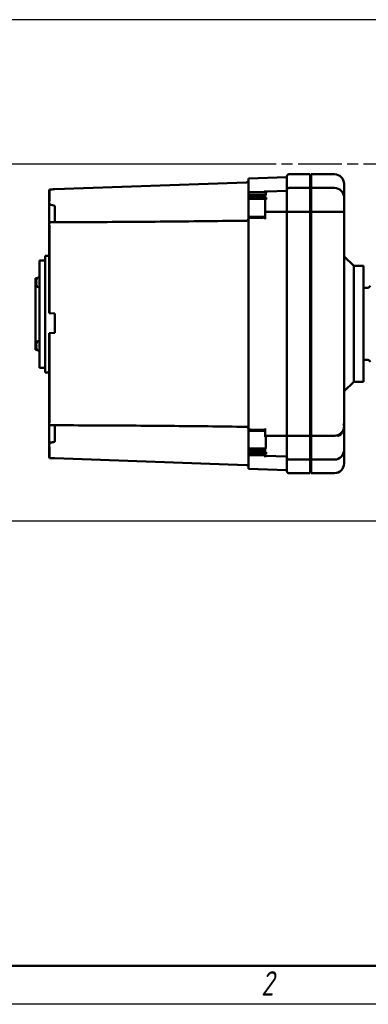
# Model space of a CAD drawing. Header units: millimetres. Extents: x 0 to 1680, y 0 to 1188.
# Tile 2 of 28: x 295 to 476, y 0 to 511. Entities that reach past the tile are written whole.
import ezdxf

# ---------------------------------------------------------------- set-up
doc = ezdxf.new("R2010")
doc.units = ezdxf.units.MM
doc.header["$LTSCALE"] = 4
doc.linetypes.add('CHAIN', pattern=[0.7087, 0.4724, -0.0591, 0.1181, -0.0591])
for name, color, linetype, lineweight in [('Видимый контур (ГОСТ)', 7, 'Continuous', 50), ('Кромка (ГОСТ)', 7, 'Continuous', 50), ('Маркер центра (ГОСТ)', 7, 'Continuous', 25), ('Размер (ГОСТ)', 7, 'Continuous', 25)]:
    doc.layers.add(name, color=color, linetype=linetype, lineweight=lineweight)
doc.styles.add('Альтернативный текст (ГОСТ)', font='arial.ttf', dxfattribs={"width": 0.8})
doc.styles.add('Обычный текст (ГОСТ)', font='GOST Common Italic.ttf')
doc.dimstyles.new('Обычный (ГОСТ)', dxfattribs={"dimscale": 4, "dimtxt": 3.5, "dimasz": 3.5, "dimexe": 1, "dimexo": 0, "dimgap": 0.5, "dimtad": 1, "dimtxsty": 'Обычный текст (ГОСТ)', "dimblk": 'Filled-1', "dimcen": 0.09, "dimdle": 15, "dimclrd": 256, "dimclre": 256, "dimclrt": 256, "dimazin": 2, "dimtfac": 0.714286, "dimtdec": 3, "dimtmove": 0, "dimatfit": 3, "dimfxl": 1, "dimtolj": 1, "dimlwd": 25, "dimlwe": 25, "dimarcsym": 0})

# ---------------------------------------------------------------- blocks, each defined once
blk = doc.blocks.new('Рамки ГОСТ - Рамка')
at = {"layer": 'Кромка (ГОСТ)'}
blk.add_line((20, 5), (415, 5), dxfattribs=at)
at = {"layer": 'Кромка (ГОСТ)', "lineweight": 25}
blk.add_line((420, 0), (0, 0), dxfattribs=at)
at = {"layer": 'Кромка (ГОСТ)', "insert": (104.99, 4.3), "char_height": 3.17, "width": 5.2328, "attachment_point": 1, "style": 'Альтернативный текст (ГОСТ)'}
blk.add_mtext('\\fGOST Common|b0|i1;{\\H3.1700;2}', dxfattribs=at)
blk = doc.blocks.new('Filled-1')
at = {"color": 0}
for p, q in [((0, 0), (-1, 0.143)), ((-1, 0.143), (-1, -0.143)), ((-1, 0), (0, 0)), ((-1, -0.143), (0, 0))]:
    blk.add_line(p, q, dxfattribs=at)
at = {"color": 0, "flags": 128}
blk.add_lwpolyline([(-1, -0.143), (0, 0), (-1, 0.143), (-1, -0.143)], dxfattribs=at)
at = {"color": 0}
blk.add_solid([(-1, -0.143), (0, 0), (-1, 0.143), (-1, -0.143)], dxfattribs=at)
blk = doc.blocks.new('*D16')
at = {"layer": 'Defpoints', "color": 0, "linetype": 'Continuous', "transparency": 16777216}
for p in [(576.53, 510.63), (246.55, 435.63), (426.55, 435.63)]:
    blk.add_point(p, dxfattribs=at)
at = {"layer": 'Размер (ГОСТ)', "linetype": 'Continuous', "lineweight": 25, "transparency": 16777216}
for p, q in [((576.53, 510.63), (242.55, 510.63)), ((246.55, 496.63), (246.55, 449.63)), ((426.55, 435.63), (242.55, 435.63))]:
    blk.add_line(p, q, dxfattribs=at)
at = {"layer": 'Размер (ГОСТ)', "linetype": 'Continuous', "lineweight": 25, "transparency": 16777216, "xscale": 14, "yscale": 14, "zscale": 14}
for p, rotation in [((246.55, 510.63), 90), ((246.55, 435.63), 270)]:
    blk.add_blockref('Filled-1', p, dxfattribs=dict(at, rotation=rotation))
at = {"layer": 'Размер (ГОСТ)', "linetype": 'Continuous', "lineweight": 25, "transparency": 16777216, "insert": (230.37, 464.56), "char_height": 14, "attachment_point": 1, "rotation": 90, "style": 'Обычный текст (ГОСТ)'}
blk.add_mtext('\\A1;75', dxfattribs=at)
blk = doc.blocks.new('*D17')
at = {"layer": 'Defpoints', "color": 0, "linetype": 'Continuous', "transparency": 16777216}
for p in [(530.43, 510.63), (187.42, 250.63), (487.42, 250.63)]:
    blk.add_point(p, dxfattribs=at)
at = {"layer": 'Размер (ГОСТ)', "linetype": 'Continuous', "lineweight": 25, "transparency": 16777216}
for p, q in [((530.43, 510.63), (183.42, 510.63)), ((187.42, 496.63), (187.42, 264.63)), ((487.42, 250.63), (183.42, 250.63))]:
    blk.add_line(p, q, dxfattribs=at)
at = {"layer": 'Размер (ГОСТ)', "linetype": 'Continuous', "lineweight": 25, "transparency": 16777216, "xscale": 14, "yscale": 14, "zscale": 14}
for p, rotation in [((187.42, 510.63), 90), ((187.42, 250.63), 270)]:
    blk.add_blockref('Filled-1', p, dxfattribs=dict(at, rotation=rotation))
at = {"layer": 'Размер (ГОСТ)', "linetype": 'Continuous', "lineweight": 25, "transparency": 16777216, "insert": (171.42, 365.76), "char_height": 14, "attachment_point": 1, "rotation": 90, "style": 'Обычный текст (ГОСТ)'}
blk.add_mtext('\\A1;260', dxfattribs=at)

msp = doc.modelspace()

# ---------------------------------------------------------------- linework, layer by layer
at = {"layer": 'Видимый контур (ГОСТ)'}
for p, q in [((413.443, 428.25), (433.443, 428.948)), ((433.443, 422.377), (433.443, 429.448)), ((445.443, 430.448), (434.443, 430.448)), ((445.443, 430.448), (445.443, 423.377)), ((445.943, 430.448), (445.943, 423.377)), ((458.043, 430.448), (445.943, 430.448)), ((313.043, 422.744), (412.477, 426.216)), ((413.443, 421.801), (413.443, 428.25)), ((463.043, 425.448), (463.043, 421.716)), ((310.043, 415.904), (310.043, 421.928)), ((310.292, 422.589), (310.292, 416.95)), ((313.043, 422.744), (313.043, 422.688)), ((413.443, 421.801), (413.443, 421.179)), ((413.443, 419.857), (413.443, 421.179)), ((413.443, 421.179), (422.441, 421.179)), ((413.443, 419.857), (422.441, 419.857)), ((413.443, 417.885), (413.443, 419.857)), ((414.993, 418.951), (422.193, 418.951)), ((422.193, 422.091), (422.193, 421.179)), ((422.193, 417.942), (422.193, 419.399)), ((422.441, 421.179), (422.441, 419.857)), ((423.158, 421.518), (433.443, 421.877)), ((433.443, 411.008), (433.443, 422.377)), ((445.443, 423.377), (434.443, 423.377)), ((445.443, 423.377), (445.443, 411.008)), ((445.943, 423.377), (445.943, 411.008)), ((458.043, 423.377), (445.943, 423.377)), ((463.043, 421.716), (463.041, 421.716)), ((463.043, 420.99), (463.043, 421.716)), ((463.043, 420.99), (463.043, 418.377)), ((310.043, 415.904), (310.043, 404.835)), ((313.043, 405.601), (313.043, 413.915)), ((413.443, 417.885), (414.193, 417.885)), ((413.443, 417.735), (413.443, 417.885)), ((413.443, 408.435), (413.443, 417.735)), ((413.443, 417.735), (422.193, 417.735)), ((414.193, 417.735), (414.193, 418.387)), ((422.193, 417.942), (423.158, 417.964)), ((422.193, 411.02), (422.193, 417.942)), ((463.043, 418.377), (463.043, 411.195)), ((422.193, 411.02), (422.193, 407.203)), ((433.443, 294.889), (433.443, 411.008)), ((445.443, 411.008), (434.443, 411.008)), ((445.443, 411.008), (445.443, 294.889)), ((458.043, 411.008), (445.943, 411.008)), ((445.943, 411.008), (445.943, 294.889)), ((463.043, 411.195), (463.043, 400.452)), ((310.043, 358.424), (310.043, 404.835)), ((413.443, 408.435), (413.443, 407.87)), ((413.443, 408.435), (422.193, 408.435)), ((413.443, 407.87), (413.443, 407.105)), ((413.443, 298.791), (413.443, 407.105)), ((310.292, 403.266), (310.292, 358.411)), ((463.043, 392.646), (463.043, 400.452)), ((308.043, 388.247), (308.043, 327.649)), ((310.043, 388.247), (308.043, 388.247)), ((445.943, 389.885), (445.443, 389.885)), ((463.043, 392.646), (463.043, 301.264)), ((305.043, 385.818), (305.043, 330.079)), ((308.043, 385.818), (305.043, 385.818)), ((468.043, 382.897), (463.043, 387.897)), ((468.043, 382.897), (473.042, 382.897)), ((468.043, 382.897), (468.043, 322.897)), ((473.042, 322.897), (473.042, 382.897)), ((303.043, 376.502), (303.043, 339.394)), ((303.845, 376.502), (303.043, 376.502)), ((303.32, 374.657), (303.535, 374.638)), ((303.32, 374.14), (303.535, 374.159)), ((303.535, 375.815), (303.535, 375.8)), ((303.535, 374.725), (303.535, 374.073)), ((303.535, 372.997), (303.535, 372.983)), ((304.642, 376.899), (305.043, 376.899)), ((304.642, 371.899), (305.043, 371.899)), ((475.292, 371.647), (473.042, 371.647)), ((310.043, 358.424), (310.292, 358.411)), ((310.292, 358.411), (313.043, 358.267)), ((313.043, 358.267), (313.043, 348.267)), ((310.292, 348.122), (310.043, 348.109)), ((310.043, 301.061), (310.043, 348.109)), ((313.043, 348.267), (310.292, 348.122)), ((310.292, 348.122), (310.292, 302.63)), ((303.535, 342.913), (303.535, 342.899)), ((304.642, 343.998), (305.043, 343.998)), ((303.845, 339.394), (303.043, 339.394)), ((303.32, 341.756), (303.535, 341.737)), ((303.32, 341.239), (303.535, 341.258)), ((303.535, 341.824), (303.535, 341.172)), ((303.535, 340.096), (303.535, 340.082)), ((304.642, 338.998), (305.043, 338.998)), ((475.292, 334.147), (473.042, 334.147)), ((308.043, 330.079), (305.043, 330.079)), ((310.043, 327.649), (308.043, 327.649)), ((468.043, 322.897), (463.043, 317.897)), ((468.043, 322.897), (473.042, 322.897)), ((310.043, 301.061), (310.043, 289.992)), ((313.043, 291.982), (313.043, 300.295)), ((413.443, 298.791), (413.443, 298.027)), ((413.443, 298.027), (413.443, 297.461)), ((413.443, 288.174), (413.443, 297.461)), ((413.443, 297.461), (422.193, 297.461)), ((422.193, 298.694), (422.193, 294.278)), ((463.043, 301.264), (463.043, 299.796)), ((463.043, 299.744), (463.043, 299.796)), ((463.043, 299.744), (463.043, 298.804)), ((422.441, 294.26), (422.441, 288.174)), ((433.443, 283.519), (433.443, 294.889)), ((445.443, 294.889), (434.443, 294.889)), ((445.443, 294.889), (445.443, 282.519)), ((458.043, 294.889), (445.943, 294.889)), ((445.943, 294.889), (445.943, 282.519)), ((463.043, 292.374), (463.043, 287.519)), ((310.043, 283.969), (310.043, 289.992)), ((310.292, 288.947), (310.292, 283.308)), ((413.443, 288.174), (422.441, 288.174)), ((413.443, 288.16), (413.443, 288.174)), ((413.443, 286.048), (413.443, 288.16)), ((413.443, 288.16), (414.193, 288.16)), ((413.443, 284.718), (413.443, 286.048)), ((413.443, 286.048), (422.193, 286.048)), ((414.193, 287.629), (414.193, 288.174)), ((422.193, 287.025), (414.993, 287.025)), ((422.193, 286.543), (422.193, 288.174)), ((422.193, 286.048), (422.193, 285.819)), ((463.043, 287.519), (463.043, 280.448)), ((313.043, 283.208), (313.043, 283.153)), ((313.043, 283.153), (412.477, 279.68)), ((413.443, 284.718), (413.443, 284.096)), ((413.443, 284.718), (422.193, 284.718)), ((413.443, 277.647), (413.443, 284.096)), ((422.193, 285.819), (423.158, 285.794)), ((422.193, 284.412), (422.193, 285.819)), ((422.193, 284.412), (422.193, 283.805)), ((422.193, 284.412), (433.443, 284.019)), ((433.443, 276.448), (433.443, 283.519)), ((445.443, 282.519), (434.443, 282.519)), ((445.443, 282.519), (445.443, 275.448)), ((445.943, 281.294), (445.443, 281.294)), ((445.943, 282.519), (445.943, 275.448)), ((458.043, 282.519), (445.943, 282.519)), ((413.443, 277.647), (433.443, 276.948)), ((445.443, 275.448), (434.443, 275.448)), ((458.043, 275.448), (445.943, 275.448))]:
    msp.add_line(p, q, dxfattribs=at)
for centre, radius, start, end in [((434.443, 429.448), 1, 90, 180), ((458.043, 425.448), 5, 0, 90), ((412.443, 427.216), 1, 272, 0), ((423.193, 420.519), 1, 92, 138.69006), ((434.443, 422.377), 1, 90, 180), ((458.043, 418.377), 5, 0, 90), ((412.443, 407.394), 1, 270.77483, 0), ((303.675, 375.815), 0.14, 160.54359, 180), ((303.675, 372.983), 0.14, 180, 199.45641), ((307.683, 374.399), 4.39, 153.73923, 160.54359), ((307.683, 374.399), 4.39, 199.45641, 206.26077), ((304.642, 375.899), 1, 90.01, 153.73923), ((304.642, 372.899), 1, 206.26077, 269.99), ((475.292, 373.147), 1.5, 270, 339.56541), ((303.675, 342.913), 0.14, 160.54359, 180), ((307.683, 341.498), 4.39, 153.73923, 160.54359), ((304.642, 342.998), 1, 90.01, 153.73923), ((303.675, 340.082), 0.14, 180, 199.45641), ((307.683, 341.498), 4.39, 199.45641, 206.26077), ((304.642, 339.998), 1, 206.26077, 269.99), ((475.292, 332.647), 1.5, 20.43459, 90), ((412.443, 298.502), 1, 0, 89.22517), ((458.043, 287.519), 5, 270, 0), ((434.443, 283.519), 1, 180, 270), ((412.443, 278.681), 1, 0, 88), ((434.443, 276.448), 1, 180, 270), ((458.043, 280.448), 5, 270, 0)]:
    msp.add_arc(centre, radius, start, end, dxfattribs=at)
for centre, major_axis, ratio, start_param, end_param in [((5632.212, 197.636), (-7839.629, 0), 0.0390783, 5.4581046, 5.4585822), ((307.668, 374.414), (3.157, 3.046), 0.992092, 2.0414476, 2.2736499), ((307.668, 374.238), (-4.37, 0.384), 0.0903232, 5.9545882, 6.1867905), ((307.668, 374.56), (-4.37, -0.384), 0.0903184, 0.0963952, 0.3285975), ((307.668, 374.384), (-3.157, 3.046), 0.9920915, 0.8679157, 1.100118), ((307.668, 341.512), (3.157, 3.046), 0.9920917, 2.0414611, 2.2736634), ((307.668, 341.336), (-4.37, 0.384), 0.0903208, 5.954588, 6.1867903), ((307.668, 341.659), (-4.37, -0.384), 0.0903208, 0.096395, 0.3285973), ((307.668, 341.483), (-3.157, 3.046), 0.9920917, 0.8679292, 1.1001315), ((5632.212, 508.261), (-7839.629, 0), 0.0390783, 0.8246031, 0.8250808)]:
    msp.add_ellipse(centre, major_axis=major_axis, ratio=ratio, start_param=start_param, end_param=end_param, dxfattribs=at)
for points, knots in [([(310.292, 422.589), (310.222, 422.507), (310.158, 422.405), (310.071, 422.196), (310.043, 422.051), (310.043, 421.928)], [0.080339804, 0.080339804, 0.080339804, 0.080339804, 0.111249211, 0.111249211, 0.148272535, 0.148272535, 0.148272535, 0.148272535]), ([(414.193, 418.387), (414.193, 418.458), (414.216, 418.542), (414.294, 418.672), (414.361, 418.741), (414.502, 418.838), (414.6, 418.884), (414.781, 418.936), (414.895, 418.951), (414.993, 418.951)], [-0.12164783, -0.12164783, -0.12164783, -0.12164783, -0.08978933, -0.08978933, -0.05899766, -0.05899766, -0.02916273, -0.02916273, 0, 0, 0, 0]), ([(422.193, 419.399), (422.193, 419.486), (422.222, 419.588), (422.309, 419.732), (422.372, 419.801), (422.441, 419.857)], [-0.150544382, -0.150544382, -0.150544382, -0.150544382, -0.111795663, -0.111795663, -0.080837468, -0.080837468, -0.080837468, -0.080837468]), ([(463.043, 420.99), (463.043, 421.102), (463.042, 421.193), (463.037, 421.605), (463.039, 421.716), (463.041, 421.716)], [1.8687187, 1.8687187, 1.8687187, 1.8687187, 1.95101298, 1.95101298, 2.292788, 2.292788, 2.292788, 2.292788]), ([(310.043, 415.904), (310.043, 415.905), (310.043, 415.906), (310.043, 415.918), (310.043, 415.929), (310.044, 415.94)], [-0.0006503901, -0.0006503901, -0.0006503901, -0.0006503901, 0, 0, 0.0064472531, 0.0064472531, 0.0064472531, 0.0064472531]), ([(310.292, 416.95), (310.292, 416.872), (310.239, 416.748), (310.136, 416.466), (310.061, 416.239), (310.045, 415.964), (310.044, 415.952), (310.044, 415.94)], [0, 0, 0, 0, 0.10333485, 0.10333485, 0.26984703, 0.26984703, 0.27728303, 0.27728303, 0.27728303, 0.27728303]), ([(310.044, 415.94), (310.049, 415.831), (310.076, 415.717), (310.177, 415.431), (310.271, 415.255), (310.443, 414.997), (310.513, 414.904), (310.632, 414.771), (310.679, 414.724), (310.757, 414.657), (310.789, 414.634), (310.841, 414.601), (310.862, 414.589), (310.917, 414.564), (310.953, 414.552), (310.99, 414.547)], [0.16514904, 0.16514904, 0.16514904, 0.16514904, 0.20756318, 0.20756318, 0.27010932, 0.27010932, 0.30528088, 0.30528088, 0.32522559, 0.32522559, 0.33696646, 0.33696646, 0.34417469, 0.34417469, 0.35563742, 0.35563742, 0.35563742, 0.35563742]), ([(310.99, 414.547), (311.508, 414.474), (312.1, 414.374), (312.667, 414.201), (312.811, 414.147), (312.948, 414.061), (312.984, 414.032), (313.019, 413.988), (313.028, 413.973), (313.04, 413.944), (313.043, 413.929), (313.043, 413.915)], [0.00046514, 0.00046514, 0.00046514, 0.00046514, 0.15730574, 0.15730574, 0.21516604, 0.21516604, 0.23775065, 0.23775065, 0.24700924, 0.24700924, 0.25534597, 0.25534597, 0.25534597, 0.25534597]), ([(433.443, 411.008), (433.443, 411.007), (433.45, 411.007), (433.465, 411.007), (433.48, 411.007), (433.502, 411.006), (433.531, 411.006), (433.584, 411.006), (433.66, 411.006), (433.755, 411.007), (433.847, 411.007), (433.955, 411.007), (434.074, 411.008), (434.191, 411.008), (434.316, 411.008), (434.443, 411.008)], [-0.31990975, -0.31990975, -0.31990975, -0.31990975, -0.29774915, -0.29774915, -0.29774915, -0.27613227, -0.27613227, -0.27613227, -0.23631761, -0.23631761, -0.23631761, -0.19772722, -0.19772722, -0.19772722, -0.15971948, -0.15971948, -0.15971948, -0.15971948]), ([(463.043, 411.195), (463.043, 411.195), (463.043, 411.195), (463.042, 411.158), (463.004, 411.13), (462.852, 411.083), (462.738, 411.065), (462.321, 411.028), (461.946, 411.017), (461.017, 411.006), (460.479, 411.006), (459.301, 411.007), (458.675, 411.008), (458.043, 411.008)], [-1.61249409, -1.61249409, -1.61249409, -1.61249409, -1.61125537, -1.61125537, -1.49895498, -1.49895498, -1.38593214, -1.38593214, -1.18813083, -1.18813083, -0.9957181, -0.9957181, -0.80562769, -0.80562769, -0.80562769, -0.80562769]), ([(310.044, 404.897), (310.043, 404.878), (310.043, 404.86), (310.043, 404.839), (310.043, 404.837), (310.043, 404.835)], [0.172176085, 0.172176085, 0.172176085, 0.172176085, 0.1777582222, 0.1777582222, 0.178321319, 0.178321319, 0.178321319, 0.178321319]), ([(310.99, 405.555), (310.967, 405.554), (310.944, 405.553), (310.884, 405.549), (310.849, 405.545), (310.756, 405.533), (310.7, 405.522), (310.551, 405.483), (310.448, 405.444), (310.229, 405.306), (310.128, 405.196), (310.058, 405.006), (310.047, 404.952), (310.044, 404.897)], [0.0000001, 0.0000001, 0.0000001, 0.0000001, 0.00715331, 0.00715331, 0.01894092, 0.01894092, 0.04045961, 0.04045961, 0.08315706, 0.08315706, 0.14012715, 0.14012715, 0.16156867, 0.16156867, 0.16156867, 0.16156867]), ([(310.044, 404.897), (310.049, 404.787), (310.069, 404.662), (310.137, 404.339), (310.186, 404.141), (310.266, 403.712), (310.292, 403.496), (310.292, 403.266)], [0.09812803, 0.09812803, 0.09812803, 0.09812803, 0.14104808, 0.14104808, 0.19592571, 0.19592571, 0.25275823, 0.25275823, 0.25275823, 0.25275823]), ([(312.857, 405.601), (312.791, 405.601), (312.714, 405.6), (312.242, 405.593), (311.609, 405.575), (310.99, 405.555)], [0.02804655, 0.02804655, 0.02804655, 0.02804655, 0.04882122, 0.04882122, 0.15780925, 0.15780925, 0.15780925, 0.15780925]), ([(312.857, 405.601), (319.497, 405.617), (326.137, 405.64), (339.417, 405.702), (346.057, 405.741), (359.337, 405.832), (365.977, 405.885), (379.257, 406.005), (385.897, 406.072), (399.176, 406.222), (405.816, 406.304), (412.456, 406.394)], [0.5472113, 0.5472113, 0.5472113, 0.5472113, 2.5410752, 2.5410752, 4.5349391, 4.5349391, 6.528803, 6.528803, 8.5226669, 8.5226669, 10.5165308, 10.5165308, 10.5165308, 10.5165308]), ([(303.322, 374.658), (303.32, 374.656), (303.318, 374.658), (303.315, 374.671), (303.314, 374.682), (303.314, 374.708), (303.314, 374.725), (303.316, 374.763), (303.317, 374.785), (303.32, 374.814), (303.321, 374.824), (303.322, 374.834)], [0, 0, 0, 0, 0.006105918, 0.006105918, 0.012211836, 0.012211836, 0.018306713, 0.018306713, 0.02440159, 0.02440159, 0.027283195, 0.027283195, 0.027283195, 0.027283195]), ([(303.322, 373.964), (303.32, 373.984), (303.318, 374.006), (303.315, 374.047), (303.314, 374.066), (303.314, 374.097), (303.314, 374.111), (303.316, 374.132), (303.317, 374.138), (303.32, 374.141), (303.321, 374.141), (303.322, 374.14)], [0, 0, 0, 0, 0.006105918, 0.006105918, 0.012211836, 0.012211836, 0.018306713, 0.018306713, 0.02440159, 0.02440159, 0.027283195, 0.027283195, 0.027283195, 0.027283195]), ([(303.322, 341.757), (303.32, 341.755), (303.318, 341.757), (303.315, 341.77), (303.314, 341.781), (303.314, 341.807), (303.314, 341.824), (303.316, 341.862), (303.317, 341.883), (303.32, 341.913), (303.321, 341.923), (303.322, 341.933)], [0, 0, 0, 0, 0.006105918, 0.006105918, 0.012211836, 0.012211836, 0.018306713, 0.018306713, 0.02440159, 0.02440159, 0.027283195, 0.027283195, 0.027283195, 0.027283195]), ([(303.322, 341.062), (303.32, 341.083), (303.318, 341.105), (303.315, 341.146), (303.314, 341.165), (303.314, 341.196), (303.314, 341.21), (303.316, 341.23), (303.317, 341.236), (303.32, 341.239), (303.321, 341.24), (303.322, 341.239)], [0, 0, 0, 0, 0.006105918, 0.006105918, 0.012211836, 0.012211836, 0.018306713, 0.018306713, 0.02440159, 0.02440159, 0.027283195, 0.027283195, 0.027283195, 0.027283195]), ([(310.292, 302.63), (310.292, 302.295), (310.239, 302.027), (310.136, 301.53), (310.061, 301.257), (310.045, 301.02), (310.044, 301.01), (310.044, 301)], [0, 0, 0, 0, 0.10333489, 0.10333489, 0.26984711, 0.26984711, 0.27728317, 0.27728317, 0.27728317, 0.27728317]), ([(310.044, 301), (310.043, 301.018), (310.043, 301.037), (310.043, 301.057), (310.043, 301.059), (310.043, 301.061)], [0.1756522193, 0.1756522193, 0.1756522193, 0.1756522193, 0.1813015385, 0.1813015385, 0.1818705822, 0.1818705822, 0.1818705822, 0.1818705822]), ([(310.044, 301), (310.05, 300.905), (310.078, 300.82), (310.183, 300.641), (310.276, 300.556), (310.447, 300.457), (310.517, 300.428), (310.635, 300.391), (310.681, 300.379), (310.759, 300.364), (310.79, 300.359), (310.842, 300.352), (310.863, 300.35), (310.918, 300.345), (310.953, 300.343), (310.99, 300.342)], [0.16511913, 0.16511913, 0.16511913, 0.16511913, 0.20901691, 0.20901691, 0.27090625, 0.27090625, 0.30571103, 0.30571103, 0.32545665, 0.32545665, 0.33708849, 0.33708849, 0.34423313, 0.34423313, 0.35560517, 0.35560517, 0.35560517, 0.35560517]), ([(310.99, 300.342), (311.508, 300.325), (312.099, 300.308), (312.642, 300.298), (312.763, 300.296), (312.857, 300.296)], [0.00051203, 0.00051203, 0.00051203, 0.00051203, 0.1573396, 0.1573396, 0.20572161, 0.20572161, 0.20572161, 0.20572161]), ([(412.456, 299.502), (405.816, 299.592), (399.176, 299.674), (385.897, 299.824), (379.257, 299.892), (365.977, 300.012), (359.337, 300.065), (346.057, 300.156), (339.417, 300.194), (326.137, 300.256), (319.497, 300.28), (312.857, 300.296)], [0.3950658, 0.3950658, 0.3950658, 0.3950658, 2.3889297, 2.3889297, 4.3827936, 4.3827936, 6.3766575, 6.3766575, 8.3705214, 8.3705214, 10.3643853, 10.3643853, 10.3643853, 10.3643853]), ([(463.043, 299.744), (463.043, 299.667), (463.041, 299.591), (463.006, 298.881), (462.849, 298.261), (462.298, 297.114), (461.91, 296.6), (460.953, 295.744), (460.393, 295.411), (459.272, 295.008), (458.733, 294.906), (458.14, 294.889), (458.091, 294.889), (458.043, 294.889)], [2.34937301, 2.34937301, 2.34937301, 2.34937301, 2.37301144, 2.37301144, 2.56830776, 2.56830776, 2.76361928, 2.76361928, 2.95894012, 2.95894012, 3.12242771, 3.12242771, 3.13701064, 3.13701064, 3.13701064, 3.13701064]), ([(459.667, 294.824), (459.675, 294.825), (459.683, 294.825), (459.957, 294.838), (460.195, 294.876), (460.695, 295.041), (460.939, 295.186), (461.398, 295.595), (461.596, 295.843), (461.965, 296.4), (462.128, 296.701), (462.375, 297.213), (462.474, 297.438), (462.564, 297.668)], [-0.0025446, -0.0025446, -0.0025446, -0.0025446, 0, 0, 0.08520098, 0.08520098, 0.19161848, 0.19161848, 0.29833004, 0.29833004, 0.41079246, 0.41079246, 0.4929096, 0.4929096, 0.4929096, 0.4929096]), ([(463.043, 299.796), (463.043, 300.142), (462.999, 300.498), (462.877, 300.995), (462.838, 301.13), (462.793, 301.264)], [-0.72143509, -0.72143509, -0.72143509, -0.72143509, -0.62519149, -0.62519149, -0.58882451, -0.58882451, -0.58882451, -0.58882451]), ([(463.042, 293.067), (463.043, 294.07), (463.043, 295.503), (463.043, 297.404), (463.043, 298.144), (463.043, 298.804)], [-0.84782877, -0.84782877, -0.84782877, -0.84782877, -0.28299284, -0.28299284, -0.00006979, -0.00006979, -0.00006979, -0.00006979]), ([(310.99, 291.35), (310.967, 291.347), (310.944, 291.341), (310.885, 291.32), (310.85, 291.302), (310.757, 291.243), (310.701, 291.193), (310.553, 291.045), (310.45, 290.915), (310.234, 290.58), (310.13, 290.371), (310.059, 290.094), (310.047, 290.023), (310.044, 289.957)], [0.00001882, 0.00001882, 0.00001882, 0.00001882, 0.00710995, 0.00710995, 0.01885826, 0.01885826, 0.04027376, 0.04027376, 0.08275615, 0.08275615, 0.1381384, 0.1381384, 0.15864678, 0.15864678, 0.15864678, 0.15864678]), ([(313.043, 291.982), (313.043, 291.967), (313.039, 291.952), (313.027, 291.92), (313.016, 291.904), (312.98, 291.862), (312.95, 291.838), (312.843, 291.768), (312.739, 291.724), (312.242, 291.55), (311.609, 291.437), (310.99, 291.35)], [0, 0, 0, 0, 0.00455786, 0.00455786, 0.01036639, 0.01036639, 0.02110274, 0.02110274, 0.04882123, 0.04882123, 0.15780926, 0.15780926, 0.15780926, 0.15780926]), ([(422.441, 294.26), (422.516, 294.433), (422.606, 294.567), (422.768, 294.732), (422.846, 294.791), (423.002, 294.858), (423.072, 294.875), (423.15, 294.877), (423.154, 294.877), (423.158, 294.877)], [0.721306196, 0.721306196, 0.721306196, 0.721306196, 0.762128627, 0.762128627, 0.789782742, 0.789782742, 0.809787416, 0.809787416, 0.810787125, 0.810787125, 0.810787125, 0.810787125]), ([(433.443, 294.889), (433.443, 294.889), (433.45, 294.89), (433.465, 294.89), (433.48, 294.89), (433.502, 294.89), (433.531, 294.89), (433.584, 294.89), (433.66, 294.89), (433.755, 294.89), (433.847, 294.89), (433.955, 294.889), (434.074, 294.889), (434.191, 294.889), (434.316, 294.889), (434.443, 294.889)], [-0.31991777, -0.31991777, -0.31991777, -0.31991777, -0.29776311, -0.29776311, -0.29776311, -0.27614556, -0.27614556, -0.27614556, -0.23632792, -0.23632792, -0.23632792, -0.19773559, -0.19773559, -0.19773559, -0.15972744, -0.15972744, -0.15972744, -0.15972744]), ([(463.043, 292.374), (463.043, 292.375), (463.043, 292.376), (463.043, 292.49), (463.043, 292.606), (463.043, 292.836), (463.043, 292.949), (463.042, 293.062)], [-0.099046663, -0.099046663, -0.099046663, -0.099046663, -0.098583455, -0.098583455, -0.04916909, -0.04916909, -0.0008237, -0.0008237, -0.0008237, -0.0008237]), ([(310.043, 289.992), (310.043, 289.991), (310.043, 289.99), (310.043, 289.978), (310.043, 289.968), (310.044, 289.957)], [-0.0006493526, -0.0006493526, -0.0006493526, -0.0006493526, 0, 0, 0.006448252, 0.006448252, 0.006448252, 0.006448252]), ([(310.044, 289.957), (310.049, 289.825), (310.069, 289.697), (310.137, 289.424), (310.186, 289.293), (310.266, 289.077), (310.292, 289), (310.292, 288.947)], [0.098128, 0.098128, 0.098128, 0.098128, 0.14104813, 0.14104813, 0.19592576, 0.19592576, 0.25275826, 0.25275826, 0.25275826, 0.25275826]), ([(414.993, 287.025), (414.894, 287.025), (414.779, 287.043), (414.597, 287.099), (414.498, 287.148), (414.358, 287.253), (414.292, 287.328), (414.216, 287.466), (414.193, 287.554), (414.193, 287.629)], [0, 0, 0, 0, 0.02946755, 0.02946755, 0.05915885, 0.05915885, 0.08916289, 0.08916289, 0.11950557, 0.11950557, 0.11950557, 0.11950557]), ([(423.158, 285.794), (423.043, 285.798), (422.914, 285.818), (422.697, 285.885), (422.574, 285.947), (422.399, 286.077), (422.317, 286.17), (422.222, 286.341), (422.193, 286.45), (422.193, 286.543)], [-0.59264116, -0.59264116, -0.59264116, -0.59264116, -0.55917437, -0.55917437, -0.52209316, -0.52209316, -0.48476501, -0.48476501, -0.44717103, -0.44717103, -0.44717103, -0.44717103]), ([(310.043, 283.969), (310.043, 283.846), (310.071, 283.7), (310.158, 283.491), (310.222, 283.39), (310.292, 283.308)], [0.44459589, 0.44459589, 0.44459589, 0.44459589, 0.481619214, 0.481619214, 0.512528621, 0.512528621, 0.512528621, 0.512528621])]:
    msp.add_open_spline(points, degree=3, knots=knots, dxfattribs=at)
for points in [[(433.443, 411.013), (429.74, 411.015), (425.961, 411.017), (422.193, 411.02)], [(413.443, 407.87), (416.359, 407.895), (419.276, 407.927), (422.193, 407.967)], [(303.535, 374.725), (303.535, 374.726), (303.538, 374.728), (303.543, 374.728)], [(303.543, 374.069), (303.538, 374.07), (303.535, 374.072), (303.535, 374.073)], [(303.535, 341.824), (303.535, 341.825), (303.538, 341.826), (303.543, 341.827)], [(303.543, 341.168), (303.538, 341.169), (303.535, 341.17), (303.535, 341.172)], [(422.193, 297.929), (419.276, 297.97), (416.359, 298.002), (413.443, 298.027)], [(462.793, 301.264), (462.958, 300.772), (463.043, 300.259), (463.043, 299.744)], [(422.193, 294.278), (422.275, 294.272), (422.358, 294.266), (422.441, 294.26)], [(433.443, 294.883), (430.056, 294.882), (426.606, 294.88), (423.158, 294.877)]]:
    msp.add_open_spline(points, degree=3, dxfattribs=at)
at = {"layer": 'Маркер центра (ГОСТ)', "linetype": 'CHAIN', "ltscale": 11.993792}
msp.add_line((699.823, 435.634), (426.549, 435.634), dxfattribs=at)

# ---------------------------------------------------------------- block references
at = {"xscale": 4, "yscale": 4, "zscale": 4}
msp.add_blockref('Рамки ГОСТ - Рамка', (0, 0), dxfattribs=at)

# ---------------------------------------------------------------- dimensions: what is measured, and where the dimension line sits
at = {"layer": 'Размер (ГОСТ)', "linetype": 'Continuous', "lineweight": 25}
for base, p1, p2, picture, middle in [((187.422, 250.634), (530.434, 510.634), (487.422, 250.634), '*D17', (187.422, 380.634)), ((246.549, 435.634), (576.526, 510.634), (426.549, 435.634), '*D16', (246.549, 473.134))]:
    dim = msp.add_linear_dim(base=base, p1=p1, p2=p2, angle=90, dimstyle='Обычный (ГОСТ)', override={"dimgap": 0.5, "dimdec": 2, "dimtol": 0, "dimlim": 0, "dimtp": 0, "dimtm": 0, "dimtdec": 3, "dimtofl": 0, "dimatfit": 1}, dxfattribs=at)
    dim.commit()
    dim.dimension.update_dxf_attribs({"geometry": picture, "text_midpoint": middle, "dimtype": 160})

doc.saveas('drawing.dxf')
